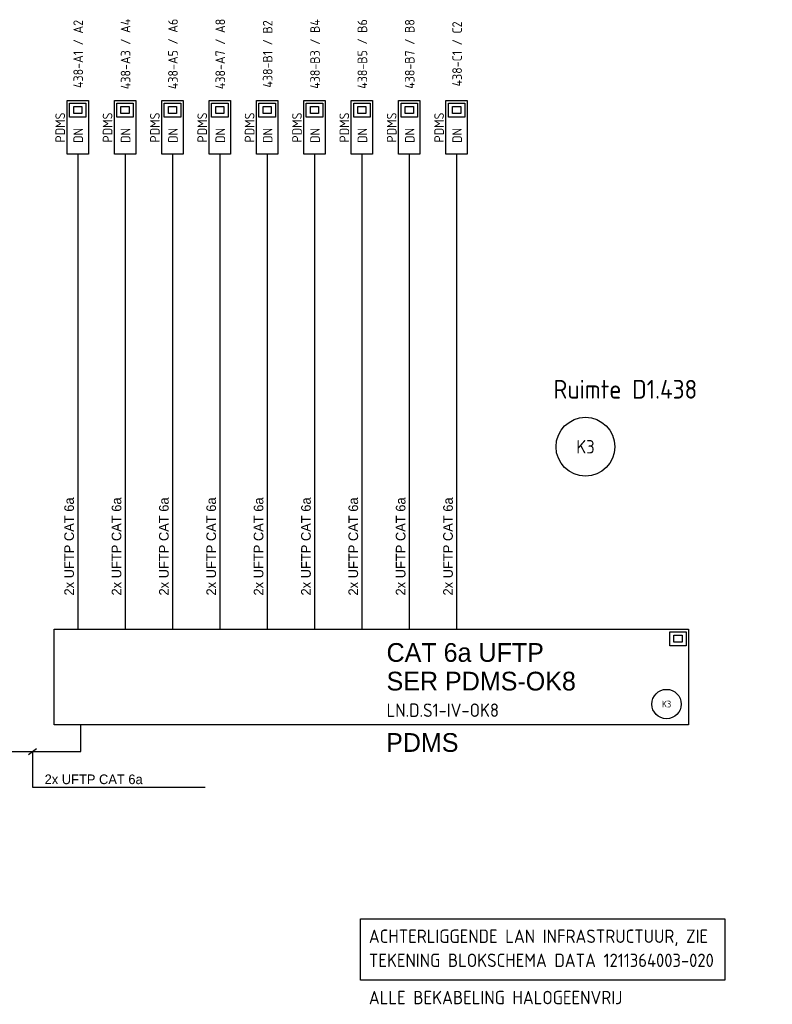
# Model space of a CAD drawing. Header units: millimetres. Extents: x -54 to 1704, y -342 to 469.
# Tile 16 of 17: x 1564 to 1704, y -241 to -57. Entities that reach past the tile are written whole.
import ezdxf
from ezdxf.enums import TextEntityAlignment as Align

# ---------------------------------------------------------------- set-up
doc = ezdxf.new("R2010")
doc.units = ezdxf.units.MM
for name, color, linetype in [('00kad025', 2, 'Continuous'), ('AT$1A---_BIJSCHRIFT', 7, 'Continuous'), ('AT$1A---_TEKST', 2, 'Continuous'), ('E--L6100', 3, 'Continuous'), ('E--L6400', 3, 'Continuous'), ('EB6122--_ATTRIB', 2, 'Continuous'), ('EB6441--_ATTRIB', 2, 'Continuous'), ('EL6122--_AARD-NEN3134', 3, 'Continuous'), ('EL6441--_DN', 7, 'Continuous')]:
    doc.layers.add(name, color=color, linetype=linetype)
doc.styles.add('1_8', font='ISO.shx', dxfattribs={"height": 1.8})
doc.styles.add('2_5', font='iso.shx', dxfattribs={"height": 2.5})
doc.styles.add('GBB_ISOP', font='b-gbp3.shx')
doc.styles.add('NORATT', font='isocp.shx')
doc.styles.add('Normaal_staand', font='iso.shx')

# ---------------------------------------------------------------- blocks, each defined once
blk = doc.blocks.new('ES3134')
at = {"color": 0}
blk.add_circle((0, 0), 5.5, dxfattribs=at)
at = {"style": '1_8', "flags": 8}
blk.add_attdef('M_CODE', text='', height=1.8, dxfattribs=at).set_placement((0, 0), align=Align.MIDDLE_CENTER)
at = {"color": 0, "style": '2_5', "flags": 8}
blk.add_attdef('CODE', text='', height=2.5, dxfattribs=at).set_placement((0, 0), align=Align.MIDDLE)
blk = doc.blocks.new('DATA-LS3')
at = {"layer": 'E--L6400', "color": 2, "linetype": 'Continuous'}
blk.add_line((3.1, 0), (0, 0), dxfattribs=at)
for points in [[(13.1, -2), (3.1, -2), (3.1, 2), (13.1, 2)], [(12.63, 1.53), (12.63, -1.54), (10.01, -1.54), (10.01, 1.53)], [(11.98, 0.76), (11.98, -0.77), (10.67, -0.77), (10.67, 0.76)]]:
    blk.add_lwpolyline(points, close=True, dxfattribs=at)
at = {"style": 'NORATT'}
for tag, flags, p in [('CODE', 9, (8.06, 6.75)), ('M_CODE', 8, (8.06, 3.75))]:
    blk.add_attdef(tag, text='', height=1.8, dxfattribs=dict(at, flags=flags)).set_placement(p, align=Align.MIDDLE_CENTER)
for tag, flags, p in [('PANEEL', 9, (0, 3)), ('GRP', 8, (0, -5)), ('RUIMTE', 9, (0, -7.5))]:
    blk.add_attdef(tag, text='', height=1.8, dxfattribs=dict(at, flags=flags)).set_placement(p, align=Align.MIDDLE_LEFT)
at = {"color": 1, "style": 'NORATT'}
blk.add_attdef('DATACODE', text='', height=1.8, dxfattribs=at).set_placement((8.06, 3.75), align=Align.MIDDLE_CENTER)
blk.add_attdef('DATA-TST', text='', height=1.8, dxfattribs=at).set_placement((4.62, 0), align=Align.MIDDLE_LEFT)

msp = doc.modelspace()

# ---------------------------------------------------------------- linework, layer by layer
at = {"color": 1}
msp.add_line((1565.24, -194.75), (1566.75, -193.61), dxfattribs=at)
at = {"color": 3}
msp.add_lwpolyline([(1570.02, -171.34), (1688.57, -171.34), (1688.57, -189.18), (1570.02, -189.18)], close=True, dxfattribs=at)
at = {"color": 1}
for points in [[(1556.96, -189.18), (1556.96, -194.18), (1575.02, -194.18), (1575.02, -189.18)], [(1565.99, -194.18), (1565.99, -200.81), (1598.27, -200.81)]]:
    msp.add_lwpolyline(points, dxfattribs=at)
at = {"layer": '00kad025'}
msp.add_lwpolyline([(1627.3, -225.43), (1695.34, -225.43), (1695.34, -236.91), (1627.3, -236.91)], close=True, dxfattribs=at)
at = {"layer": 'E--L6100', "color": 1}
for points in [[(1574.45, -85.69), (1574.45, -171.34)], [(1583.29, -85.69), (1583.29, -171.34)], [(1592.14, -85.69), (1592.14, -171.34)], [(1600.99, -85.69), (1600.99, -171.34)], [(1609.84, -85.69), (1609.84, -171.34)], [(1618.68, -85.69), (1618.68, -171.34)], [(1627.53, -85.69), (1627.53, -171.34)], [(1636.38, -85.69), (1636.38, -171.34)], [(1645.23, -85.69), (1645.23, -171.34)]]:
    msp.add_lwpolyline(points, dxfattribs=at)
at = {"layer": 'E--L6400', "color": 2, "linetype": 'Continuous'}
for points in [[(1685.05, -171.81), (1688.11, -171.81), (1688.11, -174.43), (1685.05, -174.43)], [(1685.81, -172.46), (1687.35, -172.46), (1687.35, -173.77), (1685.81, -173.77)]]:
    msp.add_lwpolyline(points, close=True, dxfattribs=at)

# ---------------------------------------------------------------- block references
at = {"layer": 'EL6122--_AARD-NEN3134'}
ref = msp.add_blockref('ES3134', (1669.3, -137.26), dxfattribs=at)
ref.add_attrib('CODE', 'K3', dxfattribs={"layer": 'EB6122--_ATTRIB', "color": 2, "height": 2.5, "style": 'NORATT', "flags": 8}).set_placement((1669.3, -137.26), align=Align.MIDDLE)
ref = msp.add_blockref('ES3134', (1684.45, -185.32), dxfattribs=dict(at, xscale=0.5, yscale=0.5, zscale=0.5))
ref.add_attrib('CODE', 'K3', dxfattribs={"layer": 'EB6122--_ATTRIB', "color": 2, "height": 1.25, "style": 'NORATT', "flags": 8}).set_placement((1684.45, -185.32), align=Align.MIDDLE)
at = {"layer": 'EL6441--_DN'}
ref = msp.add_blockref('DATA-LS3', (1574.45, -85.69), dxfattribs=dict(at, rotation=90))
ref.add_attrib('DATACODE', '438-A1 / A2', dxfattribs={"layer": 'EB6441--_ATTRIB', "color": 1, "height": 1.8, "rotation": 90, "style": 'NORATT', "oblique": 360}).set_placement((1574.54, -63.89), align=Align.MIDDLE_CENTER)
ref.add_attrib('DATA-TST', 'DN', dxfattribs={"layer": 'EB6441--_ATTRIB', "color": 1, "height": 1.8, "rotation": 90, "style": 'NORATT', "oblique": 360}).set_placement((1574.54, -79.11), align=Align.MIDDLE_CENTER)
ref.add_attrib('M_CODE', 'PDMS', dxfattribs={"layer": 'EB6441--_ATTRIB', "color": 1, "height": 1.8, "rotation": 90, "style": 'NORATT', "flags": 8}).set_placement((1571.17, -77.63), align=Align.MIDDLE_CENTER)
ref = msp.add_blockref('DATA-LS3', (1583.29, -85.69), dxfattribs=dict(at, rotation=90))
ref.add_attrib('DATACODE', '438-A3 / A4', dxfattribs={"layer": 'EB6441--_ATTRIB', "color": 1, "height": 1.8, "rotation": 90, "style": 'NORATT', "oblique": 360}).set_placement((1583.39, -63.89), align=Align.MIDDLE_CENTER)
ref.add_attrib('DATA-TST', 'DN', dxfattribs={"layer": 'EB6441--_ATTRIB', "color": 1, "height": 1.8, "rotation": 90, "style": 'NORATT', "oblique": 360}).set_placement((1583.39, -79.11), align=Align.MIDDLE_CENTER)
ref.add_attrib('M_CODE', 'PDMS', dxfattribs={"layer": 'EB6441--_ATTRIB', "color": 1, "height": 1.8, "rotation": 90, "style": 'NORATT', "flags": 8}).set_placement((1580.02, -77.63), align=Align.MIDDLE_CENTER)
ref = msp.add_blockref('DATA-LS3', (1592.14, -85.69), dxfattribs=dict(at, rotation=90))
ref.add_attrib('DATACODE', '438-A5 / A6', dxfattribs={"layer": 'EB6441--_ATTRIB', "color": 1, "height": 1.8, "rotation": 90, "style": 'NORATT', "oblique": 360}).set_placement((1592.24, -63.89), align=Align.MIDDLE_CENTER)
ref.add_attrib('DATA-TST', 'DN', dxfattribs={"layer": 'EB6441--_ATTRIB', "color": 1, "height": 1.8, "rotation": 90, "style": 'NORATT', "oblique": 360}).set_placement((1592.24, -79.11), align=Align.MIDDLE_CENTER)
ref.add_attrib('M_CODE', 'PDMS', dxfattribs={"layer": 'EB6441--_ATTRIB', "color": 1, "height": 1.8, "rotation": 90, "style": 'NORATT', "flags": 8}).set_placement((1588.86, -77.63), align=Align.MIDDLE_CENTER)
ref = msp.add_blockref('DATA-LS3', (1600.99, -85.69), dxfattribs=dict(at, rotation=90))
ref.add_attrib('DATACODE', '438-A7 / A8', dxfattribs={"layer": 'EB6441--_ATTRIB', "color": 1, "height": 1.8, "rotation": 90, "style": 'NORATT', "oblique": 360}).set_placement((1601.08, -63.89), align=Align.MIDDLE_CENTER)
ref.add_attrib('DATA-TST', 'DN', dxfattribs={"layer": 'EB6441--_ATTRIB', "color": 1, "height": 1.8, "rotation": 90, "style": 'NORATT', "oblique": 360}).set_placement((1601.08, -79.11), align=Align.MIDDLE_CENTER)
ref.add_attrib('M_CODE', 'PDMS', dxfattribs={"layer": 'EB6441--_ATTRIB', "color": 1, "height": 1.8, "rotation": 90, "style": 'NORATT', "flags": 8}).set_placement((1597.71, -77.63), align=Align.MIDDLE_CENTER)
ref = msp.add_blockref('DATA-LS3', (1609.84, -85.69), dxfattribs=dict(at, rotation=90))
ref.add_attrib('DATACODE', '438-B1 / B2', dxfattribs={"layer": 'EB6441--_ATTRIB', "color": 1, "height": 1.8, "rotation": 90, "style": 'NORATT', "oblique": 360}).set_placement((1609.93, -63.89), align=Align.MIDDLE_CENTER)
ref.add_attrib('DATA-TST', 'DN', dxfattribs={"layer": 'EB6441--_ATTRIB', "color": 1, "height": 1.8, "rotation": 90, "style": 'NORATT', "oblique": 360}).set_placement((1609.93, -79.11), align=Align.MIDDLE_CENTER)
ref.add_attrib('M_CODE', 'PDMS', dxfattribs={"layer": 'EB6441--_ATTRIB', "color": 1, "height": 1.8, "rotation": 90, "style": 'NORATT', "flags": 8}).set_placement((1606.56, -77.63), align=Align.MIDDLE_CENTER)
ref = msp.add_blockref('DATA-LS3', (1618.68, -85.69), dxfattribs=dict(at, rotation=90))
ref.add_attrib('DATACODE', '438-B3 / B4', dxfattribs={"layer": 'EB6441--_ATTRIB', "color": 1, "height": 1.8, "rotation": 90, "style": 'NORATT', "oblique": 360}).set_placement((1618.78, -63.89), align=Align.MIDDLE_CENTER)
ref.add_attrib('DATA-TST', 'DN', dxfattribs={"layer": 'EB6441--_ATTRIB', "color": 1, "height": 1.8, "rotation": 90, "style": 'NORATT', "oblique": 360}).set_placement((1618.78, -79.11), align=Align.MIDDLE_CENTER)
ref.add_attrib('M_CODE', 'PDMS', dxfattribs={"layer": 'EB6441--_ATTRIB', "color": 1, "height": 1.8, "rotation": 90, "style": 'NORATT', "flags": 8}).set_placement((1615.41, -77.63), align=Align.MIDDLE_CENTER)
ref = msp.add_blockref('DATA-LS3', (1627.53, -85.69), dxfattribs=dict(at, rotation=90))
ref.add_attrib('DATACODE', '438-B5 / B6', dxfattribs={"layer": 'EB6441--_ATTRIB', "color": 1, "height": 1.8, "rotation": 90, "style": 'NORATT', "oblique": 360}).set_placement((1627.62, -63.89), align=Align.MIDDLE_CENTER)
ref.add_attrib('DATA-TST', 'DN', dxfattribs={"layer": 'EB6441--_ATTRIB', "color": 1, "height": 1.8, "rotation": 90, "style": 'NORATT', "oblique": 360}).set_placement((1627.62, -79.11), align=Align.MIDDLE_CENTER)
ref.add_attrib('M_CODE', 'PDMS', dxfattribs={"layer": 'EB6441--_ATTRIB', "color": 1, "height": 1.8, "rotation": 90, "style": 'NORATT', "flags": 8}).set_placement((1624.25, -77.63), align=Align.MIDDLE_CENTER)
ref = msp.add_blockref('DATA-LS3', (1636.38, -85.69), dxfattribs=dict(at, rotation=90))
ref.add_attrib('DATACODE', '438-B7 / B8', dxfattribs={"layer": 'EB6441--_ATTRIB', "color": 1, "height": 1.8, "rotation": 90, "style": 'NORATT', "oblique": 360}).set_placement((1636.47, -63.89), align=Align.MIDDLE_CENTER)
ref.add_attrib('DATA-TST', 'DN', dxfattribs={"layer": 'EB6441--_ATTRIB', "color": 1, "height": 1.8, "rotation": 90, "style": 'NORATT', "oblique": 360}).set_placement((1636.47, -79.11), align=Align.MIDDLE_CENTER)
ref.add_attrib('M_CODE', 'PDMS', dxfattribs={"layer": 'EB6441--_ATTRIB', "color": 1, "height": 1.8, "rotation": 90, "style": 'NORATT', "flags": 8}).set_placement((1633.1, -77.63), align=Align.MIDDLE_CENTER)
ref = msp.add_blockref('DATA-LS3', (1645.23, -85.69), dxfattribs=dict(at, rotation=90))
ref.add_attrib('DATACODE', '438-C1 / C2', dxfattribs={"layer": 'EB6441--_ATTRIB', "color": 1, "height": 1.8, "rotation": 90, "style": 'NORATT', "oblique": 360}).set_placement((1645.32, -63.89), align=Align.MIDDLE_CENTER)
ref.add_attrib('DATA-TST', 'DN', dxfattribs={"layer": 'EB6441--_ATTRIB', "color": 1, "height": 1.8, "rotation": 90, "style": 'NORATT', "oblique": 360}).set_placement((1645.32, -79.11), align=Align.MIDDLE_CENTER)
ref.add_attrib('M_CODE', 'PDMS', dxfattribs={"layer": 'EB6441--_ATTRIB', "color": 1, "height": 1.8, "rotation": 90, "style": 'NORATT', "flags": 8}).set_placement((1641.95, -77.63), align=Align.MIDDLE_CENTER)

# ---------------------------------------------------------------- texts
at = {"layer": '00kad025', "color": 2, "style": 'Normaal_staand'}
for s, p in [('ACHTERLIGGENDE LAN INFRASTRUCTUUR, ZIE', (1628.84, -230.68)), ('TEKENING BLOKSCHEMA DATA 1211364003-020', (1628.84, -235.18)), ('ALLE BEKABELING HALOGEENVRIJ', (1628.84, -242.13))]:
    msp.add_text(s, height=2.5, dxfattribs=at).set_placement(p, align=Align.BOTTOM_LEFT)
at = {"layer": 'AT$1A---_BIJSCHRIFT', "color": 2, "style": 'Normaal_staand'}
for s, height, p in [('Ruimte D1.438', 3.5, (1663.31, -126.52)), ('LN.D.S1-IV-OK8', 2.5, (1632.15, -186.46))]:
    msp.add_text(s, height=height, dxfattribs=at).set_placement(p, align=Align.MIDDLE_LEFT)
at = {"layer": 'AT$1A---_TEKST', "style": 'GBB_ISOP'}
for p in [(1574.28, -165.04), (1583.13, -165.04), (1591.98, -165.04), (1600.82, -165.04), (1609.67, -165.04), (1618.52, -165.04), (1627.36, -165.04), (1636.21, -165.04), (1645.06, -165.04)]:
    msp.add_text('2x UFTP CAT 6a', height=1.8, rotation=90, dxfattribs=at).set_placement(p, align=Align.BOTTOM_LEFT)
at = {"layer": 'AT$1A---_TEKST', "color": 3, "style": 'GBB_ISOP'}
for s, p in [('CAT 6a UFTP', (1632.14, -175.68)), ('SER PDMS-OK8', (1632.14, -181.03))]:
    msp.add_text(s, height=3.5, dxfattribs=at).set_placement(p, align=Align.MIDDLE_LEFT)
msp.add_text('PDMS', height=3.5, dxfattribs=at).set_placement((1638.82, -192.49), align=Align.MIDDLE)
at = {"layer": 'AT$1A---_TEKST', "style": 'GBB_ISOP'}
msp.add_text('2x UFTP CAT 6a', height=1.8, dxfattribs=at).set_placement((1568.26, -200.81), align=Align.BOTTOM_LEFT)

doc.saveas('drawing.dxf')
